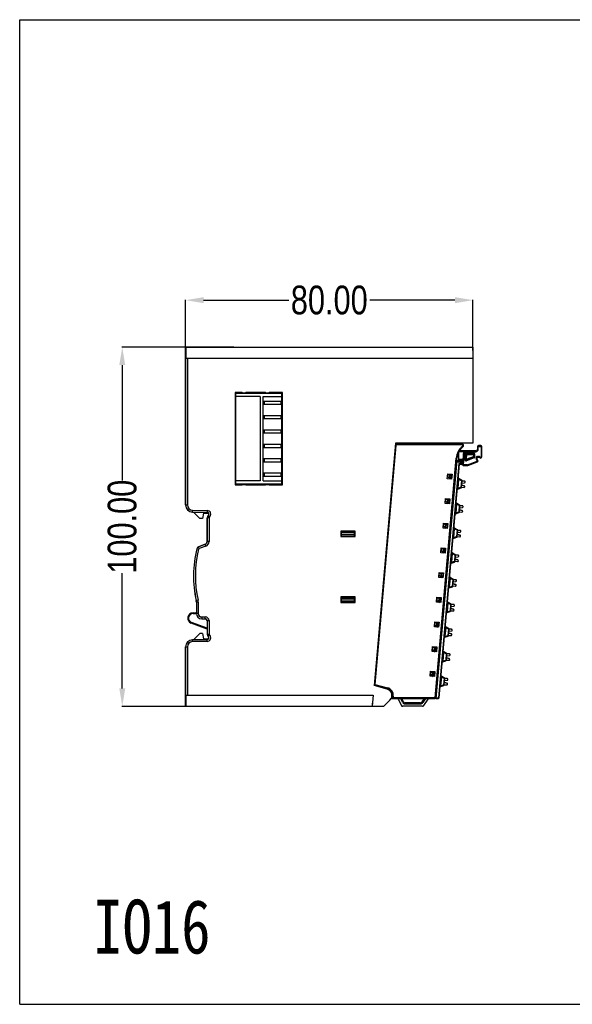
# Model space of a CAD drawing. Header units: inches. Extents: x 5756 to 6112, y -2722 to -2448.
# Tile 1 of 14: x 5756 to 5910, y -2722 to -2448. Entities that reach past the tile are written whole.
import ezdxf

# ---------------------------------------------------------------- set-up
doc = ezdxf.new("R2010")
doc.units = ezdxf.units.IN
doc.header["$LTSCALE"] = 5
doc.header["$MEASUREMENT"] = 0
doc.header["$PDMODE"] = 3
doc.header["$PDSIZE"] = 0.3125
doc.layers.get('0').update_dxf_attribs({"linetype": 'CONTINUOUS'})
doc.layers.get('Defpoints').update_dxf_attribs({"linetype": 'CONTINUOUS'})
doc.styles.get("Standard").update_dxf_attribs({"font": 'txt', "width": 0.8})
doc.dimstyles.get("Standard").update_dxf_attribs({"dimtxt": 0.15625, "dimasz": 0.1875, "dimexe": 0.125, "dimexo": 0.0625, "dimgap": 0.09, "dimtad": 0, "dimtih": 1, "dimtoh": 1, "dimzin": 4, "dimdsep": 46, "dimtxsty": 'STANDARD', "dimcen": 0.09, "dimadec": 0, "dimazin": 0, "dimtp": 0.01, "dimtm": 0.01, "dimtfac": 1, "dimtofl": 0, "dimtmove": 0, "dimatfit": 3, "dimfxl": 1, "dimtolj": 1, "dimtzin": 4, "dimarcsym": 0})

# ---------------------------------------------------------------- blocks, each defined once
blk = doc.blocks.new('*D0')
at = {"color": 6, "lineweight": -2, "ltscale": 10}
for p, q in [((5815.25, -2539.35), (5784.08, -2539.35)), ((5784.21, -2544.35), (5784.21, -2576.46)), ((5784.21, -2634.35), (5784.21, -2602.24)), ((5847.79, -2639.35), (5784.08, -2639.35))]:
    blk.add_line(p, q, dxfattribs=at)
at = {"color": 6, "ltscale": 10}
for points in [[(5783.38, -2544.35), (5785.04, -2544.35), (5784.21, -2539.35)], [(5783.38, -2634.35), (5785.04, -2634.35), (5784.21, -2639.35)]]:
    blk.add_solid(points, dxfattribs=at)
at = {"layer": 'Defpoints', "color": 0, "ltscale": 10}
for p in [(5784.21, -2539.35), (5815.31, -2539.35), (5847.85, -2639.35)]:
    blk.add_point(p, dxfattribs=at)
at = {"color": 6, "ltscale": 10, "insert": (5784.21, -2589.35), "char_height": 8, "attachment_point": 5, "rotation": 90}
blk.add_mtext('\\A1;100.00', dxfattribs=at)
blk = doc.blocks.new('*D1')
at = {"color": 6, "lineweight": -2, "ltscale": 10}
for p, q in [((5801.85, -2540.29), (5801.85, -2526.14)), ((5806.85, -2526.27), (5830.56, -2526.27)), ((5876.84, -2526.27), (5853.14, -2526.27)), ((5881.84, -2540.29), (5881.84, -2526.14))]:
    blk.add_line(p, q, dxfattribs=at)
at = {"color": 6, "ltscale": 10}
for points in [[(5806.85, -2525.43), (5806.85, -2527.1), (5801.85, -2526.27)], [(5876.84, -2525.43), (5876.84, -2527.1), (5881.84, -2526.27)]]:
    blk.add_solid(points, dxfattribs=at)
at = {"layer": 'Defpoints', "color": 0, "ltscale": 10}
for p in [(5881.84, -2526.27), (5801.85, -2540.35), (5881.84, -2540.35)]:
    blk.add_point(p, dxfattribs=at)
at = {"color": 6, "ltscale": 10, "insert": (5841.85, -2526.27), "char_height": 8, "attachment_point": 5}
blk.add_mtext('\\A1;80.00', dxfattribs=at)

msp = doc.modelspace()

# ---------------------------------------------------------------- linework, layer by layer
at = {"color": 7, "linetype": 'Continuous'}
for p, q in [((5755.653, -2722.305), (5755.653, -2448.185)), ((5755.653, -2448.185), (6112.353, -2448.185)), ((5801.837, -2583.276), (5801.837, -2539.346)), ((5801.837, -2539.346), (5881.837, -2539.346)), ((5801.854, -2540.351), (5801.854, -2583.276)), ((5801.854, -2540.351), (5801.898, -2540.361)), ((5801.91, -2539.346), (5801.91, -2542.446)), ((5881.837, -2539.346), (5881.837, -2566.046)), ((5801.91, -2542.446), (5881.837, -2542.446)), ((5802.363, -2542.446), (5802.363, -2583.276)), ((5815.637, -2551.996), (5815.637, -2577.696)), ((5817.587, -2551.996), (5815.637, -2551.996)), ((5815.837, -2577.696), (5815.837, -2551.996)), ((5824.087, -2551.996), (5818.587, -2551.996)), ((5828.837, -2551.996), (5825.087, -2551.996)), ((5826.637, -2552.096), (5826.637, -2551.996)), ((5828.837, -2577.696), (5828.837, -2551.996)), ((5815.837, -2552.096), (5828.837, -2552.096)), ((5828.637, -2552.296), (5815.837, -2552.296)), ((5822.637, -2553.096), (5815.837, -2553.096)), ((5822.637, -2553.096), (5822.637, -2576.596)), ((5823.437, -2576.596), (5823.437, -2553.096)), ((5823.437, -2553.096), (5828.637, -2553.096)), ((5823.487, -2555.246), (5823.487, -2554.446)), ((5828.837, -2554.446), (5823.487, -2554.446)), ((5823.687, -2554.446), (5823.687, -2555.246)), ((5828.637, -2554.246), (5828.437, -2554.446)), ((5828.437, -2555.246), (5828.437, -2554.446)), ((5828.637, -2554.246), (5828.637, -2552.096)), ((5828.837, -2553.596), (5828.637, -2553.596)), ((5828.637, -2554.446), (5828.637, -2555.246)), ((5823.487, -2555.246), (5828.837, -2555.246)), ((5828.437, -2555.246), (5828.637, -2555.446)), ((5828.637, -2558.246), (5828.637, -2555.446)), ((5823.487, -2559.246), (5823.487, -2558.446)), ((5828.837, -2558.446), (5823.487, -2558.446)), ((5823.487, -2559.246), (5828.837, -2559.246)), ((5823.687, -2558.446), (5823.687, -2559.246)), ((5828.637, -2558.246), (5828.437, -2558.446)), ((5828.437, -2559.246), (5828.437, -2558.446)), ((5828.437, -2559.246), (5828.637, -2559.446)), ((5828.637, -2558.446), (5828.637, -2559.246)), ((5828.637, -2562.246), (5828.637, -2559.446)), ((5823.487, -2563.246), (5823.487, -2562.446)), ((5828.837, -2562.446), (5823.487, -2562.446)), ((5823.687, -2562.446), (5823.687, -2563.246)), ((5828.637, -2562.246), (5828.437, -2562.446)), ((5828.437, -2563.246), (5828.437, -2562.446)), ((5828.637, -2562.446), (5828.637, -2563.246)), ((5823.487, -2563.246), (5828.837, -2563.246)), ((5828.437, -2563.246), (5828.637, -2563.446)), ((5828.637, -2566.246), (5828.637, -2563.446)), ((5823.487, -2567.246), (5823.487, -2566.446)), ((5828.837, -2566.446), (5823.487, -2566.446)), ((5823.487, -2567.246), (5828.837, -2567.246)), ((5823.687, -2566.446), (5823.687, -2567.246)), ((5828.637, -2566.246), (5828.437, -2566.446)), ((5828.437, -2567.246), (5828.437, -2566.446)), ((5828.437, -2567.246), (5828.637, -2567.446)), ((5828.637, -2566.446), (5828.637, -2567.246)), ((5828.637, -2570.246), (5828.637, -2567.446)), ((5860.25, -2566.046), (5854.342, -2633.574)), ((5860.391, -2566.723), (5854.572, -2633.238)), ((5860.192, -2566.706), (5860.391, -2566.723)), ((5881.837, -2566.046), (5860.25, -2566.046)), ((5860.69, -2566.45), (5860.69, -2566.25)), ((5878.718, -2566.25), (5860.69, -2566.25)), ((5860.69, -2566.45), (5878.718, -2566.45)), ((5865.444, -2566.25), (5865.444, -2566.046)), ((5865.944, -2566.25), (5865.944, -2566.046)), ((5877.075, -2566.046), (5877.02, -2566.25)), ((5877.937, -2566.25), (5877.937, -2566.046)), ((5877.937, -2570.446), (5877.937, -2568.446)), ((5879.22, -2568.461), (5877.937, -2568.461)), ((5882.624, -2568.261), (5878.061, -2568.261)), ((5878.718, -2566.25), (5878.718, -2566.45)), ((5879.237, -2568.261), (5878.899, -2572.127)), ((5878.906, -2566.983), (5879.031, -2567.139)), ((5879.421, -2568.461), (5879.1, -2572.127)), ((5879.421, -2568.461), (5879.237, -2568.261)), ((5879.421, -2568.461), (5882.624, -2568.461)), ((5882.624, -2568.261), (5882.624, -2568.461)), ((5883.124, -2567.069), (5883.324, -2567.069)), ((5883.124, -2567.069), (5883.124, -2567.761)), ((5883.324, -2567.761), (5883.124, -2567.761)), ((5883.324, -2567.761), (5883.324, -2567.069)), ((5884.024, -2566.769), (5883.424, -2566.769)), ((5883.424, -2566.969), (5883.424, -2566.769)), ((5883.424, -2566.969), (5884.024, -2566.969)), ((5884.024, -2566.769), (5884.024, -2566.969)), ((5884.124, -2567.069), (5884.324, -2567.069)), ((5884.124, -2567.069), (5884.124, -2569.87)), ((5884.324, -2569.87), (5884.324, -2567.069)), ((5823.487, -2571.246), (5823.487, -2570.446)), ((5828.837, -2570.446), (5823.487, -2570.446)), ((5823.687, -2570.446), (5823.687, -2571.246)), ((5828.637, -2570.246), (5828.437, -2570.446)), ((5828.437, -2571.246), (5828.437, -2570.446)), ((5828.637, -2570.446), (5828.637, -2571.246)), ((5871.34, -2636.946), (5877.178, -2570.22)), ((5871.539, -2636.964), (5877.377, -2570.237)), ((5871.624, -2637.146), (5877.416, -2570.944)), ((5877.178, -2570.22), (5877.377, -2570.237)), ((5877.397, -2571.154), (5877.298, -2571.146)), ((5877.307, -2571.034), (5877.408, -2571.034)), ((5877.437, -2570.946), (5877.315, -2570.946)), ((5878.201, -2571.15), (5877.398, -2571.15)), ((5878.974, -2570.916), (5877.773, -2570.811)), ((5877.827, -2570.746), (5879.02, -2570.746)), ((5877.917, -2570.546), (5879.038, -2570.546)), ((5878.192, -2571.35), (5878.201, -2571.15)), ((5878.948, -2571.215), (5878.201, -2571.15)), ((5878.731, -2571.397), (5878.948, -2571.215)), ((5878.896, -2571.813), (5878.974, -2570.916)), ((5879.539, -2570.546), (5879.687, -2568.861)), ((5879.938, -2570.581), (5879.539, -2570.546)), ((5882.013, -2568.861), (5879.687, -2568.861)), ((5879.687, -2568.861), (5880.053, -2569.261)), ((5879.739, -2570.564), (5879.87, -2569.061)), ((5879.87, -2569.061), (5882.013, -2569.061)), ((5880.053, -2569.261), (5879.938, -2570.581)), ((5879.938, -2570.581), (5882.013, -2569.822)), ((5880.075, -2570.957), (5879.938, -2570.581)), ((5882.082, -2570.01), (5880.007, -2570.769)), ((5880.053, -2569.261), (5882.413, -2569.261)), ((5882.15, -2570.197), (5880.075, -2570.957)), ((5880.361, -2572.127), (5883.023, -2571.068)), ((5882.013, -2568.861), (5882.013, -2569.822)), ((5882.413, -2569.822), (5882.013, -2569.822)), ((5882.013, -2569.822), (5882.15, -2570.197)), ((5882.213, -2569.261), (5882.213, -2569.822)), ((5882.413, -2569.822), (5882.413, -2569.261)), ((5882.754, -2570.406), (5882.933, -2570.316)), ((5883.05, -2570.999), (5882.754, -2570.406)), ((5883.229, -2570.91), (5882.933, -2570.316)), ((5883.023, -2571.068), (5883.097, -2571.254)), ((5883.229, -2570.91), (5883.05, -2570.999)), ((5883.132, -2569.756), (5883.448, -2569.739)), ((5883.143, -2569.955), (5883.132, -2569.756)), ((5883.143, -2569.955), (5883.458, -2569.938)), ((5883.448, -2569.739), (5883.458, -2569.938)), ((5883.821, -2569.947), (5883.645, -2570.043)), ((5884.324, -2569.87), (5884.124, -2569.87)), ((5823.487, -2571.246), (5828.837, -2571.246)), ((5828.437, -2571.246), (5828.637, -2571.446)), ((5828.637, -2574.246), (5828.637, -2571.446)), ((5877.949, -2571.73), (5872.244, -2636.946)), ((5872.443, -2636.964), (5878.131, -2571.947)), ((5878.192, -2571.35), (5877.38, -2571.35)), ((5878.896, -2571.813), (5877.949, -2571.73)), ((5877.949, -2571.73), (5878.131, -2571.947)), ((5878.131, -2571.947), (5878.679, -2571.995)), ((5878.192, -2571.35), (5878.731, -2571.397)), ((5878.731, -2571.397), (5878.679, -2571.995)), ((5878.899, -2572.127), (5879.099, -2572.327)), ((5879.1, -2572.127), (5878.995, -2572.223)), ((5879.099, -2572.327), (5880.361, -2572.327)), ((5880.361, -2572.127), (5879.1, -2572.127)), ((5880.361, -2572.127), (5880.361, -2572.327)), ((5880.435, -2572.313), (5880.361, -2572.127)), ((5880.435, -2572.313), (5883.097, -2571.254)), ((5822.637, -2576.596), (5815.837, -2576.596)), ((5823.437, -2576.596), (5828.637, -2576.596)), ((5823.487, -2575.246), (5823.487, -2574.446)), ((5828.837, -2574.446), (5823.487, -2574.446)), ((5823.487, -2575.246), (5828.837, -2575.246)), ((5823.687, -2574.446), (5823.687, -2575.246)), ((5828.637, -2574.246), (5828.437, -2574.446)), ((5828.437, -2575.246), (5828.437, -2574.446)), ((5828.437, -2575.246), (5828.637, -2575.446)), ((5828.637, -2574.446), (5828.637, -2575.246)), ((5828.637, -2577.596), (5828.637, -2575.446)), ((5828.837, -2576.096), (5828.637, -2576.096)), ((5874.716, -2575.99), (5874.838, -2574.595)), ((5875.911, -2576.095), (5874.716, -2575.99)), ((5874.989, -2575.566), (5874.755, -2575.546)), ((5874.769, -2575.381), (5875.585, -2576.066)), ((5874.838, -2574.595), (5876.033, -2574.7)), ((5874.862, -2575.46), (5874.92, -2574.803)), ((5874.92, -2574.803), (5875.916, -2574.89)), ((5875.33, -2574.839), (5875.248, -2575.783)), ((5875.829, -2575.887), (5875.318, -2575.842)), ((5875.455, -2575.854), (5875.542, -2574.858)), ((5875.829, -2575.887), (5875.916, -2574.89)), ((5876.033, -2574.7), (5875.911, -2576.095)), ((5877.749, -2578.613), (5877.958, -2576.218)), ((5877.759, -2576.201), (5877.958, -2576.218)), ((5878.726, -2576.422), (5877.898, -2575.955)), ((5877.958, -2576.218), (5877.898, -2575.955)), ((5878.628, -2576.596), (5877.958, -2576.218)), ((5878.628, -2576.596), (5878.474, -2578.357)), ((5878.726, -2576.422), (5878.628, -2576.596)), ((5878.628, -2576.596), (5878.827, -2576.614)), ((5878.673, -2578.374), (5878.827, -2576.614)), ((5879.521, -2576.716), (5878.823, -2576.655)), ((5879.527, -2576.646), (5878.829, -2576.585)), ((5815.637, -2577.696), (5817.587, -2577.696)), ((5815.837, -2577.396), (5828.637, -2577.396)), ((5815.837, -2577.596), (5828.837, -2577.596)), ((5818.587, -2577.696), (5824.087, -2577.696)), ((5825.087, -2577.696), (5828.837, -2577.696)), ((5826.637, -2577.696), (5826.637, -2577.596)), ((5877.749, -2578.613), (5877.549, -2578.596)), ((5877.644, -2578.862), (5878.54, -2578.545)), ((5877.644, -2578.862), (5877.749, -2578.613)), ((5877.749, -2578.613), (5878.474, -2578.357)), ((5878.673, -2578.374), (5878.474, -2578.357)), ((5878.474, -2578.357), (5878.54, -2578.545)), ((5878.675, -2578.348), (5879.373, -2578.409)), ((5879.442, -2578.017), (5878.721, -2577.823)), ((5879.448, -2577.947), (5878.727, -2577.753)), ((5878.777, -2577.18), (5879.521, -2577.114)), ((5874.114, -2582.864), (5874.236, -2581.469)), ((5874.236, -2581.469), (5875.432, -2581.574)), ((5874.261, -2582.334), (5874.318, -2581.677)), ((5874.318, -2581.677), (5875.315, -2581.764)), ((5874.729, -2581.713), (5874.646, -2582.657)), ((5874.853, -2582.728), (5874.94, -2581.731)), ((5875.228, -2582.76), (5875.315, -2581.764)), ((5875.432, -2581.574), (5875.31, -2582.968)), ((5801.837, -2583.276), (5802.363, -2583.276)), ((5803.802, -2585.276), (5803.811, -2584.75)), ((5803.811, -2584.75), (5807.855, -2584.82)), ((5807.855, -2584.82), (5807.846, -2585.346)), ((5875.31, -2582.968), (5874.114, -2582.864)), ((5874.388, -2582.44), (5874.153, -2582.419)), ((5874.168, -2582.255), (5874.984, -2582.94)), ((5875.228, -2582.76), (5874.716, -2582.716)), ((5877.147, -2585.487), (5877.357, -2583.092)), ((5877.157, -2583.074), (5877.357, -2583.092)), ((5878.125, -2583.296), (5877.297, -2582.828)), ((5877.357, -2583.092), (5877.297, -2582.828)), ((5878.026, -2583.47), (5877.357, -2583.092)), ((5878.026, -2583.47), (5877.872, -2585.23)), ((5878.125, -2583.296), (5878.026, -2583.47)), ((5878.026, -2583.47), (5878.226, -2583.488)), ((5878.072, -2585.248), (5878.226, -2583.488)), ((5878.841, -2584.89), (5878.12, -2584.696)), ((5878.847, -2584.821), (5878.126, -2584.627)), ((5878.176, -2584.054), (5878.92, -2583.988)), ((5878.919, -2583.589), (5878.222, -2583.528)), ((5878.925, -2583.52), (5878.228, -2583.458)), ((5803.802, -2585.258), (5807.846, -2585.329)), ((5807.846, -2585.346), (5803.802, -2585.276)), ((5805.837, -2587.046), (5804.071, -2585.28)), ((5806.537, -2587.046), (5805.837, -2587.046)), ((5806.802, -2585.546), (5806.537, -2587.046)), ((5806.802, -2585.546), (5808.229, -2585.546)), ((5807.837, -2593.476), (5807.837, -2586.871)), ((5808.363, -2586.871), (5807.837, -2586.871)), ((5807.854, -2586.871), (5807.854, -2593.476)), ((5808.469, -2586.655), (5808.145, -2586.24)), ((5808.363, -2586.871), (5808.363, -2593.476)), ((5877.147, -2585.487), (5876.948, -2585.469)), ((5877.042, -2585.736), (5877.939, -2585.419)), ((5877.042, -2585.736), (5877.147, -2585.487)), ((5877.147, -2585.487), (5877.872, -2585.23)), ((5878.072, -2585.248), (5877.872, -2585.23)), ((5877.872, -2585.23), (5877.939, -2585.419)), ((5878.074, -2585.222), (5878.771, -2585.283)), ((5873.513, -2589.738), (5873.635, -2588.343)), ((5874.708, -2589.842), (5873.513, -2589.738)), ((5873.786, -2589.314), (5873.552, -2589.293)), ((5873.566, -2589.129), (5874.382, -2589.814)), ((5873.635, -2588.343), (5874.83, -2588.447)), ((5873.66, -2589.207), (5873.717, -2588.551)), ((5873.717, -2588.551), (5874.713, -2588.638)), ((5874.128, -2588.587), (5874.045, -2589.531)), ((5874.626, -2589.634), (5874.115, -2589.589)), ((5874.252, -2589.601), (5874.339, -2588.605)), ((5874.626, -2589.634), (5874.713, -2588.638)), ((5874.83, -2588.447), (5874.708, -2589.842)), ((5876.546, -2592.36), (5876.755, -2589.966)), ((5876.556, -2589.948), (5876.755, -2589.966)), ((5877.523, -2590.17), (5876.695, -2589.702)), ((5876.755, -2589.966), (5876.695, -2589.702)), ((5877.425, -2590.344), (5876.755, -2589.966)), ((5877.425, -2590.344), (5877.271, -2592.104)), ((5877.523, -2590.17), (5877.425, -2590.344)), ((5877.425, -2590.344), (5877.624, -2590.361)), ((5877.47, -2592.122), (5877.624, -2590.361)), ((5878.318, -2590.463), (5877.621, -2590.402)), ((5878.324, -2590.393), (5877.627, -2590.332)), ((5849.037, -2590.592), (5845.037, -2590.592)), ((5845.037, -2590.592), (5845.037, -2592.096)), ((5845.037, -2590.696), (5848.987, -2590.696)), ((5845.187, -2591.096), (5845.037, -2591.096)), ((5845.037, -2592.096), (5849.037, -2592.096)), ((5845.187, -2590.696), (5845.187, -2592.096)), ((5848.887, -2590.996), (5845.187, -2590.996)), ((5845.187, -2591.396), (5848.887, -2591.396)), ((5848.887, -2591.496), (5845.187, -2591.496)), ((5845.187, -2591.896), (5848.887, -2591.896)), ((5848.887, -2591.896), (5848.887, -2590.696)), ((5848.987, -2590.742), (5848.987, -2590.696)), ((5848.987, -2591.177), (5848.987, -2592.096)), ((5849.037, -2592.096), (5849.037, -2590.592)), ((5876.546, -2592.36), (5876.347, -2592.343)), ((5876.441, -2592.61), (5877.338, -2592.293)), ((5876.441, -2592.61), (5876.546, -2592.36)), ((5876.546, -2592.36), (5877.271, -2592.104)), ((5877.47, -2592.122), (5877.271, -2592.104)), ((5877.271, -2592.104), (5877.338, -2592.293)), ((5877.472, -2592.096), (5878.17, -2592.157)), ((5878.239, -2591.764), (5877.518, -2591.57)), ((5878.245, -2591.694), (5877.525, -2591.5)), ((5877.575, -2590.928), (5878.318, -2590.861)), ((5804.956, -2595.462), (5805.467, -2595.588)), ((5805.459, -2594.901), (5807.311, -2594.228)), ((5805.639, -2595.396), (5805.459, -2594.901)), ((5807.317, -2594.244), (5805.465, -2594.918)), ((5807.491, -2594.722), (5805.639, -2595.396)), ((5807.491, -2594.722), (5807.311, -2594.228)), ((5808.363, -2593.476), (5807.837, -2593.476)), ((5872.912, -2596.611), (5873.034, -2595.217)), ((5873.034, -2595.217), (5874.229, -2595.321)), ((5873.058, -2596.081), (5873.116, -2595.425)), ((5873.116, -2595.425), (5874.112, -2595.512)), ((5873.526, -2595.46), (5873.444, -2596.404)), ((5873.65, -2596.475), (5873.738, -2595.479)), ((5874.025, -2596.508), (5874.112, -2595.512)), ((5874.229, -2595.321), (5874.107, -2596.716)), ((5874.107, -2596.716), (5872.912, -2596.611)), ((5873.185, -2596.187), (5872.95, -2596.167)), ((5872.965, -2596.003), (5873.781, -2596.687)), ((5874.025, -2596.508), (5873.514, -2596.463)), ((5875.944, -2599.234), (5876.154, -2596.839)), ((5875.955, -2596.822), (5876.154, -2596.839)), ((5876.922, -2597.043), (5876.094, -2596.576)), ((5876.154, -2596.839), (5876.094, -2596.576)), ((5876.824, -2597.218), (5876.154, -2596.839)), ((5876.824, -2597.218), (5876.67, -2598.978)), ((5876.922, -2597.043), (5876.824, -2597.218)), ((5876.824, -2597.218), (5877.023, -2597.235)), ((5876.869, -2598.995), (5877.023, -2597.235)), ((5877.638, -2598.638), (5876.917, -2598.444)), ((5877.644, -2598.568), (5876.923, -2598.374)), ((5876.973, -2597.801), (5877.717, -2597.735)), ((5877.717, -2597.337), (5877.019, -2597.276)), ((5877.723, -2597.267), (5877.025, -2597.206)), ((5875.944, -2599.234), (5875.745, -2599.217)), ((5875.84, -2599.483), (5876.736, -2599.167)), ((5875.84, -2599.483), (5875.944, -2599.234)), ((5875.944, -2599.234), (5876.67, -2598.978)), ((5876.869, -2598.995), (5876.67, -2598.978)), ((5876.67, -2598.978), (5876.736, -2599.167)), ((5876.871, -2598.969), (5877.568, -2599.03)), ((5872.31, -2603.485), (5872.432, -2602.09)), ((5873.506, -2603.59), (5872.31, -2603.485)), ((5872.584, -2603.061), (5872.349, -2603.041)), ((5872.363, -2602.876), (5873.179, -2603.561)), ((5872.432, -2602.09), (5873.628, -2602.195)), ((5872.457, -2602.955), (5872.514, -2602.298)), ((5872.514, -2602.298), (5873.511, -2602.385)), ((5872.925, -2602.334), (5872.842, -2603.278)), ((5873.423, -2603.382), (5872.912, -2603.337)), ((5873.049, -2603.349), (5873.136, -2602.353)), ((5873.423, -2603.382), (5873.511, -2602.385)), ((5873.628, -2602.195), (5873.506, -2603.59)), ((5875.343, -2606.108), (5875.553, -2603.713)), ((5875.353, -2603.696), (5875.553, -2603.713)), ((5876.321, -2603.917), (5875.493, -2603.45)), ((5875.553, -2603.713), (5875.493, -2603.45)), ((5876.222, -2604.091), (5875.553, -2603.713)), ((5876.222, -2604.091), (5876.068, -2605.852)), ((5876.321, -2603.917), (5876.222, -2604.091)), ((5876.222, -2604.091), (5876.421, -2604.109)), ((5876.267, -2605.869), (5876.421, -2604.109)), ((5877.121, -2604.141), (5876.424, -2604.08)), ((5875.343, -2606.108), (5875.144, -2606.09)), ((5875.238, -2606.357), (5876.135, -2606.04)), ((5875.238, -2606.357), (5875.343, -2606.108)), ((5875.343, -2606.108), (5876.068, -2605.852)), ((5876.267, -2605.869), (5876.068, -2605.852)), ((5876.068, -2605.852), (5876.135, -2606.04)), ((5876.27, -2605.843), (5876.967, -2605.904)), ((5877.036, -2605.512), (5876.316, -2605.317)), ((5877.043, -2605.442), (5876.322, -2605.248)), ((5876.372, -2604.675), (5877.115, -2604.609)), ((5877.115, -2604.21), (5876.418, -2604.149)), ((5849.037, -2608.892), (5845.037, -2608.892)), ((5845.037, -2608.892), (5845.037, -2610.396)), ((5845.037, -2608.996), (5848.987, -2608.996)), ((5845.187, -2609.396), (5845.037, -2609.396)), ((5845.187, -2608.996), (5845.187, -2610.396)), ((5848.887, -2609.296), (5845.187, -2609.296)), ((5848.887, -2610.196), (5848.887, -2608.996)), ((5848.987, -2609.042), (5848.987, -2608.996)), ((5848.987, -2609.477), (5848.987, -2610.396)), ((5849.037, -2610.396), (5849.037, -2608.892)), ((5871.709, -2610.359), (5871.831, -2608.964)), ((5871.831, -2608.964), (5873.026, -2609.069)), ((5871.856, -2609.829), (5871.913, -2609.172)), ((5871.913, -2609.172), (5872.909, -2609.259)), ((5872.324, -2609.208), (5872.241, -2610.152)), ((5872.448, -2610.223), (5872.535, -2609.226)), ((5872.822, -2610.255), (5872.909, -2609.259)), ((5873.026, -2609.069), (5872.904, -2610.463)), ((5805.303, -2609.804), (5804.79, -2609.918)), ((5804.837, -2610.351), (5804.837, -2613.096)), ((5805.363, -2610.351), (5804.837, -2610.351)), ((5804.854, -2610.351), (5804.854, -2613.496)), ((5805.363, -2610.351), (5805.363, -2613.496)), ((5845.037, -2610.396), (5849.037, -2610.396)), ((5845.187, -2609.696), (5848.887, -2609.696)), ((5848.887, -2609.796), (5845.187, -2609.796)), ((5845.187, -2610.196), (5848.887, -2610.196)), ((5872.904, -2610.463), (5871.709, -2610.359)), ((5871.982, -2609.935), (5871.748, -2609.914)), ((5871.762, -2609.75), (5872.578, -2610.435)), ((5872.822, -2610.255), (5872.311, -2610.211)), ((5874.742, -2612.982), (5874.951, -2610.587)), ((5874.752, -2610.569), (5874.951, -2610.587)), ((5875.719, -2610.791), (5874.891, -2610.323)), ((5874.951, -2610.587), (5874.891, -2610.323)), ((5875.621, -2610.965), (5874.951, -2610.587)), ((5875.621, -2610.965), (5875.467, -2612.725)), ((5875.719, -2610.791), (5875.621, -2610.965)), ((5875.621, -2610.965), (5875.82, -2610.983)), ((5875.666, -2612.743), (5875.82, -2610.983)), ((5876.435, -2612.385), (5875.714, -2612.191)), ((5876.441, -2612.316), (5875.72, -2612.121)), ((5875.771, -2611.549), (5876.514, -2611.483)), ((5876.514, -2611.084), (5875.816, -2611.023)), ((5876.52, -2611.014), (5875.823, -2610.953)), ((5803.936, -2613.312), (5803.936, -2613.512)), ((5803.936, -2613.312), (5804.846, -2613.312)), ((5803.936, -2613.512), (5804.846, -2613.512)), ((5804.837, -2613.096), (5804.846, -2613.096)), ((5804.846, -2613.496), (5804.846, -2613.096)), ((5805.363, -2613.496), (5804.846, -2613.496)), ((5806.337, -2614.47), (5806.337, -2614.987)), ((5806.337, -2614.47), (5807.337, -2614.47)), ((5806.337, -2614.979), (5807.337, -2614.979)), ((5806.337, -2614.987), (5807.337, -2614.987)), ((5807.337, -2614.987), (5807.337, -2614.47)), ((5874.742, -2612.982), (5874.542, -2612.964)), ((5874.637, -2613.231), (5875.533, -2612.914)), ((5874.637, -2613.231), (5874.742, -2612.982)), ((5874.742, -2612.982), (5875.467, -2612.725)), ((5875.666, -2612.743), (5875.467, -2612.725)), ((5875.467, -2612.725), (5875.533, -2612.914)), ((5875.668, -2612.717), (5876.366, -2612.778)), ((5803.423, -2616.222), (5803.491, -2616.034)), ((5807.846, -2617.832), (5803.423, -2616.222)), ((5807.846, -2617.619), (5803.491, -2616.034)), ((5807.846, -2615.496), (5807.846, -2618.796)), ((5807.846, -2615.496), (5808.363, -2615.496)), ((5807.854, -2615.496), (5807.854, -2619.221)), ((5808.363, -2615.496), (5808.363, -2619.221)), ((5871.107, -2617.232), (5871.229, -2615.838)), ((5872.303, -2617.337), (5871.107, -2617.232)), ((5871.381, -2616.809), (5871.146, -2616.788)), ((5871.161, -2616.624), (5871.977, -2617.309)), ((5871.229, -2615.838), (5872.425, -2615.942)), ((5871.254, -2616.702), (5871.312, -2616.046)), ((5871.312, -2616.046), (5872.308, -2616.133)), ((5871.722, -2616.082), (5871.64, -2617.026)), ((5872.221, -2617.129), (5871.71, -2617.084)), ((5871.846, -2617.096), (5871.933, -2616.1)), ((5872.221, -2617.129), (5872.308, -2616.133)), ((5872.425, -2615.942), (5872.303, -2617.337)), ((5874.14, -2619.855), (5874.35, -2617.461)), ((5874.151, -2617.443), (5874.35, -2617.461)), ((5875.118, -2617.665), (5874.29, -2617.197)), ((5874.35, -2617.461), (5874.29, -2617.197)), ((5875.019, -2617.839), (5874.35, -2617.461)), ((5875.019, -2617.839), (5874.865, -2619.599)), ((5875.118, -2617.665), (5875.019, -2617.839)), ((5875.019, -2617.839), (5875.219, -2617.856)), ((5875.919, -2617.888), (5875.221, -2617.827)), ((5804.071, -2620.812), (5805.837, -2619.046)), ((5806.537, -2619.046), (5805.837, -2619.046)), ((5806.537, -2619.046), (5806.802, -2620.546)), ((5806.802, -2620.546), (5808.229, -2620.546)), ((5807.846, -2618.796), (5807.842, -2619.221)), ((5807.842, -2619.221), (5808.363, -2619.221)), ((5808.145, -2619.852), (5808.148, -2619.848)), ((5808.469, -2619.437), (5808.155, -2619.838)), ((5874.14, -2619.855), (5873.941, -2619.838)), ((5874.035, -2620.105), (5874.932, -2619.788)), ((5874.035, -2620.105), (5874.14, -2619.855)), ((5874.14, -2619.855), (5874.865, -2619.599)), ((5875.065, -2619.617), (5874.865, -2619.599)), ((5874.865, -2619.599), (5874.932, -2619.788)), ((5875.065, -2619.617), (5875.219, -2617.856)), ((5875.067, -2619.59), (5875.764, -2619.652)), ((5875.834, -2619.259), (5875.113, -2619.065)), ((5875.84, -2619.189), (5875.119, -2618.995)), ((5875.169, -2618.422), (5875.913, -2618.356)), ((5875.912, -2617.958), (5875.215, -2617.897)), ((5801.837, -2639.346), (5801.837, -2622.816)), ((5801.837, -2622.816), (5802.363, -2622.816)), ((5801.854, -2622.816), (5801.854, -2638.342)), ((5802.363, -2622.816), (5802.363, -2636.246)), ((5803.802, -2620.817), (5807.846, -2620.746)), ((5807.846, -2620.763), (5803.802, -2620.834)), ((5803.811, -2621.343), (5803.802, -2620.817)), ((5807.855, -2621.272), (5803.811, -2621.343)), ((5807.855, -2621.272), (5807.846, -2620.746)), ((5870.506, -2624.106), (5870.628, -2622.712)), ((5870.628, -2622.712), (5871.823, -2622.816)), ((5870.653, -2623.576), (5870.71, -2622.92)), ((5870.71, -2622.92), (5871.706, -2623.007)), ((5871.121, -2622.955), (5871.038, -2623.899)), ((5871.245, -2623.97), (5871.332, -2622.974)), ((5871.619, -2624.003), (5871.706, -2623.007)), ((5871.823, -2622.816), (5871.701, -2624.211)), ((5871.701, -2624.211), (5870.506, -2624.106)), ((5870.78, -2623.682), (5870.545, -2623.662)), ((5870.559, -2623.498), (5871.375, -2624.182)), ((5871.619, -2624.003), (5871.108, -2623.958)), ((5873.539, -2626.729), (5873.748, -2624.334)), ((5873.549, -2624.317), (5873.748, -2624.334)), ((5874.516, -2624.538), (5873.688, -2624.071)), ((5873.748, -2624.334), (5873.688, -2624.071)), ((5874.418, -2624.713), (5873.748, -2624.334)), ((5874.418, -2624.713), (5874.264, -2626.473)), ((5874.516, -2624.538), (5874.418, -2624.713)), ((5874.418, -2624.713), (5874.617, -2624.73)), ((5874.463, -2626.49), (5874.617, -2624.73)), ((5875.232, -2626.133), (5874.512, -2625.939)), ((5875.238, -2626.063), (5874.518, -2625.869)), ((5874.568, -2625.296), (5875.311, -2625.23)), ((5875.311, -2624.832), (5874.614, -2624.771)), ((5875.317, -2624.762), (5874.62, -2624.701)), ((5873.539, -2626.729), (5873.34, -2626.712)), ((5873.434, -2626.978), (5874.331, -2626.662)), ((5873.434, -2626.978), (5873.539, -2626.729)), ((5873.539, -2626.729), (5874.264, -2626.473)), ((5874.463, -2626.49), (5874.264, -2626.473)), ((5874.264, -2626.473), (5874.331, -2626.662)), ((5874.466, -2626.464), (5875.163, -2626.525)), ((5869.905, -2630.98), (5870.027, -2629.585)), ((5871.1, -2631.085), (5869.905, -2630.98)), ((5870.178, -2630.556), (5869.944, -2630.536)), ((5869.958, -2630.371), (5870.774, -2631.056)), ((5870.027, -2629.585), (5871.222, -2629.69)), ((5870.051, -2630.45), (5870.109, -2629.793)), ((5870.109, -2629.793), (5871.105, -2629.88)), ((5870.519, -2629.829), (5870.437, -2630.773)), ((5871.018, -2630.877), (5870.507, -2630.832)), ((5870.644, -2630.844), (5870.731, -2629.848)), ((5871.018, -2630.877), (5871.105, -2629.88)), ((5871.222, -2629.69), (5871.1, -2631.085)), ((5872.938, -2633.603), (5873.147, -2631.208)), ((5872.948, -2631.191), (5873.147, -2631.208)), ((5873.915, -2631.412), (5873.087, -2630.944)), ((5873.147, -2631.208), (5873.087, -2630.944)), ((5873.817, -2631.586), (5873.147, -2631.208)), ((5873.915, -2631.412), (5873.817, -2631.586)), ((5857.938, -2634.537), (5854.342, -2633.574)), ((5854.572, -2633.238), (5854.358, -2633.388)), ((5854.358, -2633.388), (5857.985, -2634.36)), ((5854.572, -2633.238), (5858.036, -2634.167)), ((5858.036, -2634.167), (5857.985, -2634.36)), ((5871.889, -2634.114), (5871.789, -2634.105)), ((5872.938, -2633.603), (5872.738, -2633.585)), ((5872.833, -2633.852), (5873.729, -2633.535)), ((5872.833, -2633.852), (5872.938, -2633.603)), ((5872.938, -2633.603), (5873.663, -2633.347)), ((5873.817, -2631.586), (5873.663, -2633.347)), ((5873.862, -2633.364), (5873.663, -2633.347)), ((5873.663, -2633.347), (5873.729, -2633.535)), ((5873.817, -2631.586), (5874.016, -2631.604)), ((5873.862, -2633.364), (5874.016, -2631.604)), ((5873.864, -2633.338), (5874.562, -2633.399)), ((5874.631, -2633.007), (5873.91, -2632.812)), ((5874.637, -2632.937), (5873.916, -2632.743)), ((5873.966, -2632.17), (5874.71, -2632.104)), ((5874.71, -2631.705), (5874.012, -2631.644)), ((5874.716, -2631.636), (5874.018, -2631.575)), ((5801.91, -2636.246), (5854.061, -2636.246)), ((5801.91, -2636.246), (5801.91, -2639.346)), ((5854.061, -2636.246), (5853.79, -2639.346)), ((5859.459, -2636.466), (5859.419, -2636.929)), ((5859.618, -2636.946), (5859.419, -2636.929)), ((5859.459, -2636.466), (5859.659, -2636.483)), ((5859.659, -2636.483), (5859.618, -2636.946)), ((5871.34, -2636.946), (5859.618, -2636.946)), ((5859.618, -2637.146), (5859.618, -2636.946)), ((5871.539, -2636.964), (5871.34, -2636.946)), ((5871.34, -2636.946), (5871.34, -2637.146)), ((5871.641, -2636.946), (5872.244, -2636.946)), ((5871.772, -2634.304), (5871.872, -2634.313)), ((5872.443, -2636.964), (5872.244, -2636.946)), ((5872.244, -2636.946), (5872.244, -2637.146)), ((5801.837, -2639.346), (5856.967, -2639.346)), ((5801.898, -2638.331), (5801.854, -2638.342)), ((5853.837, -2639.346), (5853.909, -2638.52)), ((5853.909, -2638.52), (5853.875, -2638.509)), ((5853.936, -2639.367), (5853.937, -2639.355)), ((5856.946, -2639.367), (5853.936, -2639.367)), ((5856.946, -2639.367), (5856.941, -2639.357)), ((5856.946, -2639.367), (5858.745, -2637.593)), ((5859.071, -2637.146), (5871.34, -2637.146)), ((5861.094, -2637.433), (5861.863, -2639.06)), ((5862.225, -2638.188), (5861.733, -2637.146)), ((5862.496, -2638.06), (5862.065, -2637.146)), ((5862.496, -2638.06), (5862.225, -2638.188)), ((5867.784, -2639.346), (5862.315, -2639.346)), ((5867.243, -2638.346), (5862.948, -2638.346)), ((5862.948, -2638.646), (5862.948, -2638.346)), ((5862.948, -2638.646), (5867.243, -2638.646)), ((5867.243, -2638.346), (5867.243, -2638.646)), ((5868.297, -2637.146), (5867.661, -2638.12)), ((5867.912, -2638.284), (5867.661, -2638.12)), ((5868.655, -2637.146), (5867.912, -2638.284)), ((5868.203, -2639.12), (5869.343, -2637.373)), ((5871.624, -2637.146), (5872.244, -2637.146)), ((5755.653, -2722.305), (6112.353, -2722.305))]:
    msp.add_line(p, q, dxfattribs=at)
for centre, radius, start, end in [((5818.087, -2550.796), 1.3, 247.38014, 292.61986), ((5824.587, -2550.796), 1.3, 247.38014, 292.61986), ((5860.69, -2566.75), 0.5, 90, 175), ((5860.69, -2566.75), 0.3, 90, 175), ((5881.836, -2570.627), 4.676, 128.79784, 175), ((5881.836, -2570.627), 4.476, 128.79784, 175), ((5878.718, -2566.75), 0.5, 308.79846, 90), ((5878.718, -2566.75), 0.3, 308.79887, 90), ((5882.624, -2567.761), 0.7, 270, 0), ((5882.624, -2567.761), 0.5, 270, 0), ((5883.424, -2567.069), 0.3, 90, 180), ((5883.424, -2567.069), 0.1, 90, 180), ((5884.024, -2567.069), 0.3, 0, 90), ((5884.024, -2567.069), 0.1, 0, 90), ((5877.437, -2570.446), 0.5, 270, 0), ((5877.504, -2570.534), 0.5, 324.61459, 334.68337), ((5879.938, -2570.581), 0.4, 175, 290.09926), ((5879.938, -2570.581), 0.2, 175, 290.09926), ((5882.013, -2569.261), 0.4, 0, 90), ((5882.013, -2569.261), 0.2, 0, 90), ((5882.013, -2569.822), 0.2, 290.09926, 0), ((5882.013, -2569.822), 0.4, 290.09926, 0), ((5883.157, -2570.205), 0.45, 93.07138, 206.49731), ((5883.157, -2570.205), 0.25, 93.07138, 206.49759), ((5883.005, -2571.022), 0.05, 291.67785, 26.51785), ((5883.005, -2571.022), 0.25, 291.70252, 26.49759), ((5883.469, -2570.138), 0.4, 27.76342, 93.0716), ((5883.469, -2570.138), 0.2, 26.94863, 93.07138), ((5883.963, -2569.87), 0.362, 209.34847, 0), ((5878.696, -2571.796), 0.2, 265, 355), ((5880.361, -2572.127), 0.2, 270, 291.69811), ((5877.996, -2575.78), 0.2, 197.34416, 240.54019), ((5878.628, -2576.596), 0.2, 355, 60.54019), ((5879.503, -2576.915), 0.2, 275.07672, 85), ((5879.509, -2576.845), 0.2, 348.06825, 85), ((5818.087, -2578.896), 1.3, 67.38014, 112.61986), ((5824.587, -2578.896), 1.3, 67.38014, 112.61986), ((5877.71, -2579.051), 0.2, 109.45981, 152.64842), ((5878.474, -2578.357), 0.2, 289.45981, 355), ((5879.39, -2578.21), 0.2, 265, 74.92328), ((5879.396, -2578.14), 0.2, 345.74129, 74.92328), ((5803.837, -2583.276), 2, 180, 269), ((5803.837, -2583.276), 1.983, 180, 269), ((5803.837, -2583.276), 1.474, 180, 269), ((5807.837, -2585.846), 1.026, 307.97987, 89), ((5877.395, -2582.654), 0.2, 197.34416, 240.54019), ((5878.026, -2583.47), 0.2, 355, 60.54019), ((5878.789, -2585.084), 0.2, 265, 74.92328), ((5878.795, -2585.014), 0.2, 345.74129, 74.92328), ((5878.902, -2583.788), 0.2, 275.07672, 85), ((5878.908, -2583.719), 0.2, 348.06825, 85), ((5805.137, -2584.932), 1, 200.71665, 225), ((5808.637, -2586.871), 0.8, 127.97987, 180), ((5807.837, -2585.846), 0.517, 307.97987, 89), ((5807.837, -2585.846), 0.5, 307.97987, 89), ((5808.637, -2586.871), 0.783, 127.97987, 180), ((5808.637, -2586.871), 0.274, 127.97987, 180), ((5877.109, -2585.924), 0.2, 109.45981, 152.64842), ((5877.872, -2585.23), 0.2, 289.45981, 355), ((5876.794, -2589.528), 0.2, 197.34416, 240.54019), ((5877.425, -2590.344), 0.2, 355, 60.54019), ((5878.307, -2590.592), 0.2, 348.06825, 85), ((5848.687, -2591.696), 1, 69.41554, 78.45334), ((5848.687, -2591.696), 0.6, 53.98288, 60), ((5876.508, -2592.798), 0.2, 109.45981, 152.64842), ((5877.271, -2592.104), 0.2, 289.45981, 355), ((5878.187, -2591.957), 0.2, 265, 74.92328), ((5878.193, -2591.888), 0.2, 345.74129, 74.92328), ((5878.301, -2590.662), 0.2, 275.07672, 85), ((5835.787, -2603.046), 31.75, 166.18002, 192.49992), ((5835.787, -2603.046), 31.733, 166.18002, 192.49992), ((5835.787, -2603.046), 31.224, 166.18002, 192.49992), ((5805.733, -2595.653), 0.8, 110, 166.18002), ((5805.733, -2595.653), 0.783, 110, 166.18002), ((5805.733, -2595.653), 0.274, 110, 166.18002), ((5807.037, -2593.476), 0.8, 290, 0), ((5807.037, -2593.476), 0.817, 290, 0), ((5807.037, -2593.476), 1.326, 290, 0), ((5876.192, -2596.402), 0.2, 197.34416, 240.54019), ((5876.824, -2597.218), 0.2, 355, 60.54019), ((5877.586, -2598.831), 0.2, 265, 74.92328), ((5877.592, -2598.761), 0.2, 345.74129, 74.92328), ((5877.699, -2597.536), 0.2, 275.07672, 85), ((5877.705, -2597.466), 0.2, 348.06825, 85), ((5875.906, -2599.672), 0.2, 109.45981, 152.64842), ((5876.67, -2598.978), 0.2, 289.45981, 355), ((5875.591, -2603.275), 0.2, 197.34416, 240.54019), ((5876.222, -2604.091), 0.2, 355, 60.54019), ((5875.305, -2606.546), 0.2, 109.45981, 152.64842), ((5876.068, -2605.852), 0.2, 289.45981, 355), ((5876.984, -2605.705), 0.2, 265, 74.92328), ((5876.991, -2605.635), 0.2, 345.74129, 74.92328), ((5877.098, -2604.41), 0.2, 275.07672, 85), ((5877.104, -2604.34), 0.2, 348.06825, 85), ((5848.687, -2609.996), 1, 69.41554, 78.45334), ((5848.687, -2609.996), 0.6, 53.98288, 60), ((5802.837, -2610.351), 2, 0, 12.49992), ((5802.837, -2610.351), 2.017, 0, 12.49992), ((5802.837, -2610.351), 2.526, 0, 12.49992), ((5874.99, -2610.149), 0.2, 197.34416, 240.54019), ((5875.621, -2610.965), 0.2, 355, 60.54019), ((5876.389, -2612.509), 0.2, 345.74129, 74.92328), ((5876.496, -2611.283), 0.2, 275.07672, 85), ((5876.503, -2611.214), 0.2, 348.06825, 85), ((5803.936, -2614.812), 1.5, 90, 250), ((5803.936, -2614.812), 1.3, 90, 250), ((5806.337, -2613.496), 1.491, 180, 270), ((5806.337, -2613.496), 1.483, 180, 270), ((5806.337, -2613.496), 0.974, 180, 270), ((5807.337, -2615.496), 1.026, 0, 90), ((5807.337, -2615.496), 0.517, 0, 90), ((5807.337, -2615.496), 0.509, 0, 90), ((5874.703, -2613.419), 0.2, 109.45981, 152.64842), ((5875.467, -2612.725), 0.2, 289.45981, 355), ((5876.383, -2612.579), 0.2, 265, 74.92328), ((5874.388, -2617.023), 0.2, 197.34416, 240.54019), ((5875.019, -2617.839), 0.2, 355, 60.54019), ((5805.137, -2621.16), 1, 135, 159.28335), ((5807.837, -2620.246), 0.517, 271, 52.02013), ((5807.837, -2620.246), 0.5, 271, 52.02013), ((5808.637, -2619.221), 0.783, 180, 232.02013), ((5807.837, -2620.246), 1.026, 271, 52.02013), ((5808.637, -2619.221), 0.8, 225.92781, 232.02013), ((5808.637, -2619.221), 0.274, 180, 232.02013), ((5874.102, -2620.293), 0.2, 109.45981, 152.64842), ((5874.865, -2619.599), 0.2, 289.45981, 355), ((5875.782, -2619.452), 0.2, 265, 74.92328), ((5875.788, -2619.383), 0.2, 345.74129, 74.92328), ((5875.895, -2618.157), 0.2, 275.07672, 85), ((5875.901, -2618.087), 0.2, 348.06825, 85), ((5803.837, -2622.816), 2, 91, 180), ((5803.837, -2622.816), 1.983, 91, 180), ((5803.837, -2622.816), 1.474, 91, 180), ((5873.787, -2623.897), 0.2, 197.34416, 240.54019), ((5874.418, -2624.713), 0.2, 355, 60.54019), ((5875.186, -2626.256), 0.2, 345.74129, 74.92328), ((5875.294, -2625.031), 0.2, 275.07672, 85), ((5875.3, -2624.961), 0.2, 348.06825, 85), ((5873.501, -2627.167), 0.2, 109.45981, 152.64842), ((5874.264, -2626.473), 0.2, 289.45981, 355), ((5875.18, -2626.326), 0.2, 265, 74.92328), ((5873.185, -2630.77), 0.2, 197.34416, 240.54019), ((5873.817, -2631.586), 0.2, 355, 60.54019), ((5857.467, -2636.292), 2.2, 355, 75), ((5872.899, -2634.041), 0.2, 109.45981, 152.64842), ((5873.663, -2633.347), 0.2, 289.45981, 355), ((5874.579, -2633.2), 0.2, 265, 74.92328), ((5874.585, -2633.13), 0.2, 345.74129, 74.92328), ((5874.692, -2631.905), 0.2, 275.07672, 85), ((5874.698, -2631.835), 0.2, 348.06825, 85), ((5857.467, -2636.296), 1.821, 314.5895, 75), ((5857.467, -2636.292), 2, 355, 75), ((5859.618, -2636.946), 0.2, 175, 270), ((5871.34, -2636.946), 0.2, 270, 355), ((5872.244, -2636.946), 0.2, 270, 355), ((5860.642, -2637.646), 0.5, 25.2908, 85.00947), ((5862.315, -2638.846), 0.5, 205.2908, 270), ((5862.948, -2637.846), 0.8, 205.2908, 270), ((5862.948, -2637.846), 0.5, 205.2908, 270), ((5867.243, -2637.846), 0.5, 270, 326.85846), ((5867.243, -2637.846), 0.8, 270, 326.85846), ((5867.784, -2638.846), 0.5, 270, 326.85846), ((5869.762, -2637.646), 0.5, 90, 146.85846)]:
    msp.add_arc(centre, radius, start, end, dxfattribs=at)
msp.add_ellipse((5808.637, -2619.228), major_axis=(0, 0.795), ratio=0.9999619, start_param=1.5620687, end_param=2.3662982, dxfattribs=at)
msp.add_open_spline([(5883.823, -2569.952), (5883.84, -2569.982), (5883.897, -2570.031), (5884.008, -2570.038), (5884.1, -2569.976), (5884.124, -2569.905), (5884.124, -2569.87)], degree=3, knots=[0, 0, 0, 0, 0.2500935, 0.4999851, 0.7499437, 1, 1, 1, 1], dxfattribs=at)

# ---------------------------------------------------------------- texts
at = {"insert": (5776.133, -2693.173), "char_height": 15, "attachment_point": 1}
msp.add_mtext_dynamic_manual_height_columns('{\\fSimSun|b0|i0|c134|p2;IO16}', width=93.22624, gutter_width=1, heights=[0], dxfattribs=at)

# ---------------------------------------------------------------- dimensions: what is measured, and where the dimension line sits
at = {"ltscale": 10}
dim = msp.add_linear_dim(base=(5881.837, -2526.265), p1=(5801.854, -2540.351), p2=(5881.837, -2540.351), text='80.00', dimstyle='STANDARD', override={"dimtxt": 8, "dimasz": 5, "dimtih": 0, "dimtoh": 0, "dimzin": 0, "dimcen": 0.198, "dimclrd": 6, "dimclre": 6, "dimclrt": 6, "dimtp": 0, "dimtm": 0, "dimtfillclr": 3, "dimtzin": 0}, dxfattribs=at)
dim.commit()
dim.dimension.update_dxf_attribs({"geometry": '*D1', "text_midpoint": (5841.846, -2526.265)})
dim = msp.add_linear_dim(base=(5784.21, -2539.346), p1=(5847.848, -2639.346), p2=(5815.308, -2539.346), angle=90, dimstyle='STANDARD', override={"dimtxt": 8, "dimasz": 5, "dimtih": 0, "dimtoh": 0, "dimzin": 0, "dimcen": 0.198, "dimclrd": 6, "dimclre": 6, "dimclrt": 6, "dimtp": 0, "dimtm": 0, "dimtfillclr": 3, "dimtzin": 0}, dxfattribs=at)
dim.commit()
dim.dimension.update_dxf_attribs({"geometry": '*D0', "text_midpoint": (5784.21, -2589.346)})

doc.saveas('drawing.dxf')
